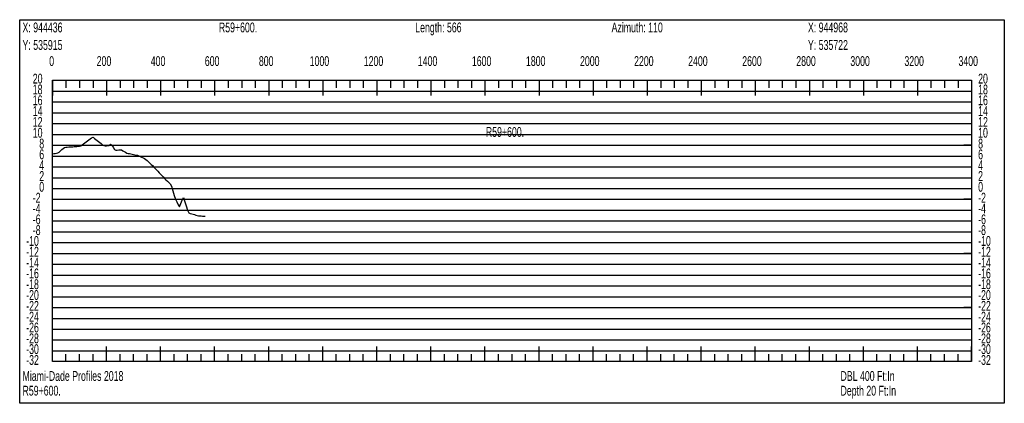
# Model space of a CAD drawing. Header units: feet. Extents: x 1 to 30, y -268 to -1.
# Tile 37 of 94: x 11.11 to 20.21, y -163.62 to -160.07. Entities that reach past the tile are written whole.
import ezdxf

# ---------------------------------------------------------------- set-up
doc = ezdxf.new("R2010")
doc.units = ezdxf.units.FT
doc.header["$MEASUREMENT"] = 0
doc.layers.add('LABELS', color=7, linetype='Continuous')
doc.layers.add('XSECTION', color=7, linetype='Continuous')

msp = doc.modelspace()

# ---------------------------------------------------------------- linework, layer by layer
at = {"layer": 'XSECTION', "color": 0, "linetype": 'Continuous'}
for points in [[(11.106, -160.075), (20.212, -160.075), (20.212, -163.62), (11.106, -163.62), (11.106, -160.075)], [(11.409, -160.635), (19.909, -160.635), (19.909, -163.235), (11.409, -163.235), (11.409, -160.635)], [(11.409, -160.635), (11.409, -160.776)], [(11.409, -160.635), (11.409, -160.776)], [(11.409, -160.635), (11.409, -160.705)], [(11.409, -160.635), (11.409, -160.705)], [(11.534, -160.635), (11.534, -160.705)], [(11.659, -160.635), (11.659, -160.705)], [(11.784, -160.635), (11.784, -160.705)], [(11.909, -160.635), (11.909, -160.776)], [(11.909, -160.635), (11.909, -160.705)], [(12.034, -160.635), (12.034, -160.705)], [(12.159, -160.635), (12.159, -160.705)], [(12.284, -160.635), (12.284, -160.705)], [(12.409, -160.635), (12.409, -160.776)], [(12.409, -160.635), (12.409, -160.705)], [(12.534, -160.635), (12.534, -160.705)], [(12.659, -160.635), (12.659, -160.705)], [(12.784, -160.635), (12.784, -160.705)], [(12.909, -160.635), (12.909, -160.776)], [(12.909, -160.635), (12.909, -160.705)], [(13.034, -160.635), (13.034, -160.705)], [(13.159, -160.635), (13.159, -160.705)], [(13.284, -160.635), (13.284, -160.705)], [(13.409, -160.635), (13.409, -160.776)], [(13.409, -160.635), (13.409, -160.705)], [(13.534, -160.635), (13.534, -160.705)], [(13.659, -160.635), (13.659, -160.705)], [(13.784, -160.635), (13.784, -160.705)], [(13.909, -160.635), (13.909, -160.776)], [(13.909, -160.635), (13.909, -160.705)], [(14.034, -160.635), (14.034, -160.705)], [(14.159, -160.635), (14.159, -160.705)], [(14.284, -160.635), (14.284, -160.705)], [(14.409, -160.635), (14.409, -160.776)], [(14.409, -160.635), (14.409, -160.705)], [(14.534, -160.635), (14.534, -160.705)], [(14.659, -160.635), (14.659, -160.705)], [(14.784, -160.635), (14.784, -160.705)], [(14.909, -160.635), (14.909, -160.776)], [(14.909, -160.635), (14.909, -160.705)], [(15.034, -160.635), (15.034, -160.705)], [(15.159, -160.635), (15.159, -160.705)], [(15.284, -160.635), (15.284, -160.705)], [(15.409, -160.635), (15.409, -160.776)], [(15.409, -160.635), (15.409, -160.705)], [(15.534, -160.635), (15.534, -160.705)], [(15.659, -160.635), (15.659, -160.705)], [(15.784, -160.635), (15.784, -160.705)], [(15.909, -160.635), (15.909, -160.776)], [(15.909, -160.635), (15.909, -160.705)], [(16.034, -160.635), (16.034, -160.705)], [(16.159, -160.635), (16.159, -160.705)], [(16.284, -160.635), (16.284, -160.705)], [(16.409, -160.635), (16.409, -160.776)], [(16.409, -160.635), (16.409, -160.705)], [(16.534, -160.635), (16.534, -160.705)], [(16.659, -160.635), (16.659, -160.705)], [(16.784, -160.635), (16.784, -160.705)], [(16.909, -160.635), (16.909, -160.776)], [(16.909, -160.635), (16.909, -160.705)], [(17.034, -160.635), (17.034, -160.705)], [(17.159, -160.635), (17.159, -160.705)], [(17.284, -160.635), (17.284, -160.705)], [(17.409, -160.635), (17.409, -160.776)], [(17.409, -160.635), (17.409, -160.705)], [(17.534, -160.635), (17.534, -160.705)], [(17.659, -160.635), (17.659, -160.705)], [(17.784, -160.635), (17.784, -160.705)], [(17.909, -160.635), (17.909, -160.776)], [(17.909, -160.635), (17.909, -160.705)], [(18.034, -160.635), (18.034, -160.705)], [(18.159, -160.635), (18.159, -160.705)], [(18.284, -160.635), (18.284, -160.705)], [(18.409, -160.635), (18.409, -160.776)], [(18.409, -160.635), (18.409, -160.705)], [(18.534, -160.635), (18.534, -160.705)], [(18.659, -160.635), (18.659, -160.705)], [(18.784, -160.635), (18.784, -160.705)], [(18.909, -160.635), (18.909, -160.776)], [(18.909, -160.635), (18.909, -160.705)], [(19.034, -160.635), (19.034, -160.705)], [(19.159, -160.635), (19.159, -160.705)], [(19.284, -160.635), (19.284, -160.705)], [(19.409, -160.635), (19.409, -160.776)], [(19.409, -160.635), (19.409, -160.705)], [(19.534, -160.635), (19.534, -160.705)], [(19.659, -160.635), (19.659, -160.705)], [(19.784, -160.635), (19.784, -160.705)], [(19.909, -160.635), (19.909, -160.776)], [(19.909, -160.635), (19.909, -160.705)], [(11.409, -161.235), (11.479, -161.235)], [(19.909, -161.235), (19.839, -161.235)], [(11.409, -161.735), (11.479, -161.735)], [(19.909, -161.735), (19.839, -161.735)], [(11.409, -162.235), (11.479, -162.235)], [(19.909, -162.235), (19.839, -162.235)], [(11.409, -162.735), (11.479, -162.735)], [(19.909, -162.735), (19.839, -162.735)], [(11.409, -163.235), (11.409, -163.094)], [(11.409, -163.235), (11.409, -163.094)], [(11.409, -163.235), (11.409, -163.165)], [(11.409, -163.235), (11.409, -163.165)], [(11.534, -163.235), (11.534, -163.165)], [(11.659, -163.235), (11.659, -163.165)], [(11.784, -163.235), (11.784, -163.165)], [(11.909, -163.235), (11.909, -163.094)], [(11.909, -163.235), (11.909, -163.165)], [(12.034, -163.235), (12.034, -163.165)], [(12.159, -163.235), (12.159, -163.165)], [(12.284, -163.235), (12.284, -163.165)], [(12.409, -163.235), (12.409, -163.094)], [(12.409, -163.235), (12.409, -163.165)], [(12.534, -163.235), (12.534, -163.165)], [(12.659, -163.235), (12.659, -163.165)], [(12.784, -163.235), (12.784, -163.165)], [(12.909, -163.235), (12.909, -163.094)], [(12.909, -163.235), (12.909, -163.165)], [(13.034, -163.235), (13.034, -163.165)], [(13.159, -163.235), (13.159, -163.165)], [(13.284, -163.235), (13.284, -163.165)], [(13.409, -163.235), (13.409, -163.094)], [(13.409, -163.235), (13.409, -163.165)], [(13.534, -163.235), (13.534, -163.165)], [(13.659, -163.235), (13.659, -163.165)], [(13.784, -163.235), (13.784, -163.165)], [(13.909, -163.235), (13.909, -163.094)], [(13.909, -163.235), (13.909, -163.165)], [(14.034, -163.235), (14.034, -163.165)], [(14.159, -163.235), (14.159, -163.165)], [(14.284, -163.235), (14.284, -163.165)], [(14.409, -163.235), (14.409, -163.094)], [(14.409, -163.235), (14.409, -163.165)], [(14.534, -163.235), (14.534, -163.165)], [(14.659, -163.235), (14.659, -163.165)], [(14.784, -163.235), (14.784, -163.165)], [(14.909, -163.235), (14.909, -163.094)], [(14.909, -163.235), (14.909, -163.165)], [(15.034, -163.235), (15.034, -163.165)], [(15.159, -163.235), (15.159, -163.165)], [(15.284, -163.235), (15.284, -163.165)], [(15.409, -163.235), (15.409, -163.094)], [(15.409, -163.235), (15.409, -163.165)], [(15.534, -163.235), (15.534, -163.165)], [(15.659, -163.235), (15.659, -163.165)], [(15.784, -163.235), (15.784, -163.165)], [(15.909, -163.235), (15.909, -163.094)], [(15.909, -163.235), (15.909, -163.165)], [(16.034, -163.235), (16.034, -163.165)], [(16.159, -163.235), (16.159, -163.165)], [(16.284, -163.235), (16.284, -163.165)], [(16.409, -163.235), (16.409, -163.094)], [(16.409, -163.235), (16.409, -163.165)], [(16.534, -163.235), (16.534, -163.165)], [(16.659, -163.235), (16.659, -163.165)], [(16.784, -163.235), (16.784, -163.165)], [(16.909, -163.235), (16.909, -163.094)], [(16.909, -163.235), (16.909, -163.165)], [(17.034, -163.235), (17.034, -163.165)], [(17.159, -163.235), (17.159, -163.165)], [(17.284, -163.235), (17.284, -163.165)], [(17.409, -163.235), (17.409, -163.094)], [(17.409, -163.235), (17.409, -163.165)], [(17.534, -163.235), (17.534, -163.165)], [(17.659, -163.235), (17.659, -163.165)], [(17.784, -163.235), (17.784, -163.165)], [(17.909, -163.235), (17.909, -163.094)], [(17.909, -163.235), (17.909, -163.165)], [(18.034, -163.235), (18.034, -163.165)], [(18.159, -163.235), (18.159, -163.165)], [(18.284, -163.235), (18.284, -163.165)], [(18.409, -163.235), (18.409, -163.094)], [(18.409, -163.235), (18.409, -163.165)], [(18.534, -163.235), (18.534, -163.165)], [(18.659, -163.235), (18.659, -163.165)], [(18.784, -163.235), (18.784, -163.165)], [(18.909, -163.235), (18.909, -163.094)], [(18.909, -163.235), (18.909, -163.165)], [(19.034, -163.235), (19.034, -163.165)], [(19.159, -163.235), (19.159, -163.165)], [(19.284, -163.235), (19.284, -163.165)], [(19.409, -163.235), (19.409, -163.094)], [(19.409, -163.235), (19.409, -163.165)], [(19.534, -163.235), (19.534, -163.165)], [(19.659, -163.235), (19.659, -163.165)], [(19.784, -163.235), (19.784, -163.165)], [(19.909, -163.235), (19.909, -163.094)], [(19.909, -163.235), (19.909, -163.165)]]:
    msp.add_lwpolyline(points, dxfattribs=at)
at = {"layer": 'XSECTION', "color": 0}
for points in [[(11.409, -160.735), (19.909, -160.735)], [(11.409, -160.835), (19.909, -160.835)], [(11.409, -160.935), (19.909, -160.935)], [(11.409, -161.035), (19.909, -161.035)], [(11.409, -161.135), (19.909, -161.135)], [(11.409, -161.235), (19.909, -161.235)], [(11.409, -161.335), (19.909, -161.335)], [(11.409, -161.435), (19.909, -161.435)], [(11.409, -161.535), (19.909, -161.535)], [(11.409, -161.635), (19.909, -161.635)], [(11.409, -161.735), (19.909, -161.735)], [(11.409, -161.835), (19.909, -161.835)], [(11.409, -161.935), (19.909, -161.935)], [(11.409, -162.035), (19.909, -162.035)], [(11.409, -162.135), (19.909, -162.135)], [(11.409, -162.235), (19.909, -162.235)], [(11.409, -162.335), (19.909, -162.335)], [(11.409, -162.435), (19.909, -162.435)], [(11.409, -162.535), (19.909, -162.535)], [(11.409, -162.635), (19.909, -162.635)], [(11.409, -162.735), (19.909, -162.735)], [(11.409, -162.835), (19.909, -162.835)], [(11.409, -162.935), (19.909, -162.935)], [(11.409, -163.035), (19.909, -163.035)], [(11.409, -163.135), (19.909, -163.135)]]:
    msp.add_lwpolyline(points, dxfattribs=at)
at = {"layer": 'XSECTION', "color": 5, "linetype": 'Continuous'}
msp.add_lwpolyline([(11.409, -161.316), (11.4215, -161.313), (11.434, -161.31), (11.4465, -161.307), (11.459, -161.3045), (11.4715, -161.298), (11.484, -161.287), (11.4965, -161.276), (11.509, -161.265), (11.5215, -161.2545), (11.534, -161.253), (11.5465, -161.252), (11.559, -161.251), (11.5715, -161.25), (11.584, -161.249), (11.5965, -161.2485), (11.609, -161.2475), (11.6215, -161.2465), (11.634, -161.2455), (11.6465, -161.2445), (11.659, -161.244), (11.6715, -161.2395), (11.684, -161.2305), (11.6965, -161.2215), (11.709, -161.2125), (11.7215, -161.2035), (11.734, -161.1945), (11.7465, -161.1855), (11.759, -161.1765), (11.7715, -161.1675), (11.784, -161.162), (11.7965, -161.1715), (11.809, -161.1815), (11.8215, -161.191), (11.834, -161.2005), (11.8465, -161.2105), (11.859, -161.22), (11.8715, -161.23), (11.884, -161.2375), (11.8965, -161.24), (11.909, -161.2395), (11.9215, -161.238), (11.934, -161.2365), (11.9465, -161.2265), (11.959, -161.233), (11.9715, -161.254), (11.984, -161.275), (11.9965, -161.28), (12.009, -161.2795), (12.0215, -161.279), (12.034, -161.278), (12.0465, -161.2785), (12.059, -161.2855), (12.0715, -161.293), (12.084, -161.3), (12.0965, -161.3075), (12.109, -161.311), (12.1215, -161.313), (12.134, -161.3155), (12.1465, -161.318), (12.159, -161.3205), (12.1715, -161.323), (12.184, -161.3255), (12.1965, -161.328), (12.209, -161.334), (12.2215, -161.3405), (12.234, -161.3465), (12.2465, -161.353), (12.259, -161.359), (12.2715, -161.366), (12.284, -161.3775), (12.2965, -161.389), (12.309, -161.4005), (12.3215, -161.412), (12.334, -161.4235), (12.3465, -161.437), (12.359, -161.45), (12.3715, -161.463), (12.384, -161.476), (12.3965, -161.489), (12.409, -161.5015), (12.4215, -161.514), (12.434, -161.527), (12.4465, -161.541), (12.459, -161.5535), (12.4715, -161.566), (12.484, -161.5785), (12.4965, -161.591), (12.509, -161.612), (12.5215, -161.6565), (12.534, -161.701), (12.5465, -161.7325), (12.559, -161.759), (12.5715, -161.785), (12.584, -161.8035), (12.5965, -161.773), (12.609, -161.743), (12.6215, -161.7185), (12.634, -161.757), (12.6465, -161.796), (12.659, -161.8355), (12.6715, -161.861), (12.684, -161.8645), (12.6965, -161.8685), (12.709, -161.8725), (12.7215, -161.8765), (12.734, -161.8805), (12.7465, -161.884), (12.759, -161.8875), (12.7715, -161.8885), (12.784, -161.889), (12.7965, -161.8895), (12.809, -161.8905), (12.8215, -161.891), (12.8228, -161.891)], dxfattribs=at)

# ---------------------------------------------------------------- texts
at = {"layer": 'LABELS', "color": 0, "width": 0.666667}
for s, p in [('X: 944436', (11.132, -160.192)), ('R59+600.', (12.948, -160.192)), ('Length: 566', (14.764, -160.192)), ('Azimuth: 110', (16.58, -160.192)), ('X: 944968', (18.396, -160.192)), ('Y: 535915', (11.132, -160.354)), ('Y: 535722', (18.396, -160.354)), ('0', (11.379, -160.503)), ('0', (11.379, -160.503)), ('200', (11.818, -160.503)), ('400', (12.318, -160.503)), ('600', (12.818, -160.503)), ('800', (13.318, -160.503)), ('1000', (13.788, -160.503)), ('1200', (14.288, -160.503)), ('1400', (14.788, -160.503)), ('1600', (15.288, -160.503)), ('1800', (15.788, -160.503)), ('2000', (16.288, -160.503)), ('2200', (16.788, -160.503)), ('2400', (17.288, -160.503)), ('2600', (17.788, -160.503)), ('2800', (18.288, -160.503)), ('3000', (18.788, -160.503)), ('3200', (19.288, -160.503)), ('3400', (19.788, -160.503)), ('20', (11.227, -160.665)), ('20', (19.97, -160.665)), ('18', (11.227, -160.765)), ('18', (19.97, -160.765)), ('16', (11.227, -160.865)), ('16', (19.97, -160.865)), ('14', (11.227, -160.965)), ('14', (19.97, -160.965)), ('12', (11.227, -161.065)), ('12', (19.97, -161.065)), ('10', (11.227, -161.165)), ('R59+600.', (15.417, -161.158)), ('10', (19.97, -161.165)), ('8', (11.287, -161.265)), ('8', (19.97, -161.265)), ('6', (11.287, -161.365)), ('6', (19.97, -161.365)), ('4', (11.287, -161.465)), ('4', (19.97, -161.465)), ('2', (11.287, -161.565)), ('2', (19.97, -161.565)), ('0', (11.287, -161.665)), ('0', (19.97, -161.665)), ('-2', (11.227, -161.765)), ('-2', (19.97, -161.765)), ('-4', (11.227, -161.865)), ('-4', (19.97, -161.865)), ('-6', (11.227, -161.965)), ('-6', (19.97, -161.965)), ('-8', (11.227, -162.065)), ('-8', (19.97, -162.065)), ('-10', (11.166, -162.165)), ('-10', (19.97, -162.165)), ('-12', (11.166, -162.265)), ('-12', (19.97, -162.265)), ('-14', (11.166, -162.365)), ('-14', (19.97, -162.365)), ('-16', (11.166, -162.465)), ('-16', (19.97, -162.465)), ('-18', (11.166, -162.565)), ('-18', (19.97, -162.565)), ('-20', (11.166, -162.665)), ('-20', (19.97, -162.665)), ('-22', (11.166, -162.765)), ('-22', (19.97, -162.765)), ('-24', (11.166, -162.865)), ('-24', (19.97, -162.865)), ('-26', (11.166, -162.965)), ('-26', (19.97, -162.965)), ('-28', (11.166, -163.065)), ('-28', (19.97, -163.065)), ('-30', (11.166, -163.165)), ('-30', (19.97, -163.165)), ('-32', (11.166, -163.265)), ('-32', (19.97, -163.265)), ('DBL 400 Ft:In', (18.697, -163.413)), ('Depth 20 Ft:In', (18.697, -163.549))]:
    msp.add_text(s, height=0.091, dxfattribs=at).set_placement(p)
at = {"layer": 'LABELS', "color": 5, "width": 0.666667}
for s, p in [('Miami-Dade Profiles 2018', (11.132, -163.413)), ('R59+600.', (11.132, -163.549))]:
    msp.add_text(s, height=0.091, dxfattribs=at).set_placement(p)

doc.saveas('drawing.dxf')
